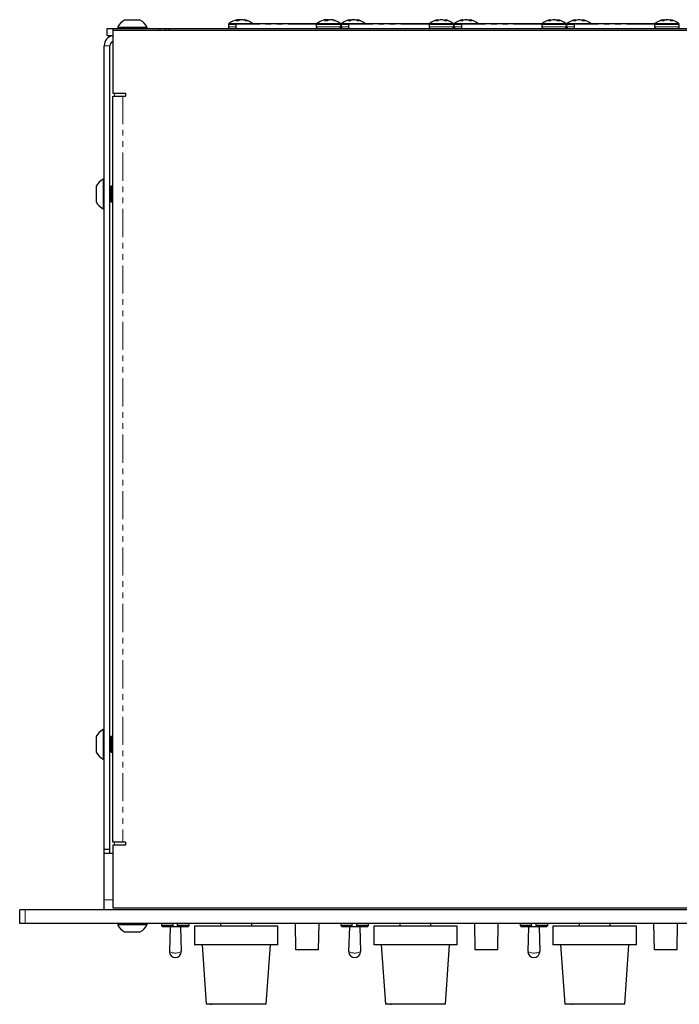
# Paper-space layout '_Top' of a CAD drawing. Header units: millimetres. Extents: x -329 to 153, y -147 to 87.
# Tile 1 of 6: x -329 to -181, y -140 to 82. Entities that reach past the tile are written whole.
import ezdxf

# ---------------------------------------------------------------- set-up
doc = ezdxf.new("R2010")
doc.units = ezdxf.units.MM
doc.linetypes.add('PHANTOM', pattern=[12.7, 6.35, -1.27, 1.27, -1.27, 1.27, -1.27])

psp = doc.layouts.new('_Top')

# ---------------------------------------------------------------- linework, layer by layer
at = {"color": 7, "linetype": 'Continuous', "lineweight": 25}
for p, q in [((-302.34, 82.03), (-305.85, 82.03)), ((-280.44, 81.94), (-280.45, 82.14)), ((-278.95, 82.14), (-278.96, 82.04)), ((-260.61, 82.14), (-260.61, 82.12)), ((-260.59, 81.94), (-260.61, 82.14)), ((-260.61, 82.12), (-260.59, 81.94)), ((-259.2, 82.08), (-259.19, 82.14)), ((-255.05, 81.94), (-255.07, 82.14)), ((-253.53, 82.14), (-253.55, 81.98)), ((-235.26, 81.94), (-235.28, 82.14)), ((-233.73, 82.14), (-233.75, 81.94)), ((-229.66, 81.95), (-229.68, 82.14)), ((-228.13, 82.14), (-228.15, 81.94)), ((-209.86, 81.95), (-209.88, 82.14)), ((-208.33, 82.14), (-208.35, 81.94)), ((-204.26, 81.94), (-204.28, 82.14)), ((-202.73, 82.14), (-202.75, 81.94)), ((-184.46, 81.94), (-184.47, 82.14)), ((-182.93, 82.14), (-182.95, 81.97)), ((-309.81, 78.58), (-309.81, 80.18)), ((-309.81, 80.18), (133.42, 80.18)), ((-308.54, 80.18), (-308.54, 65.57)), ((-307.42, 80.41), (-307.42, 80.18)), ((-300.77, 80.41), (-307.42, 80.41)), ((-300.77, 80.18), (-300.77, 80.41)), ((-296.64, 80.18), (-296.64, 79.67)), ((-295.84, 79.67), (-295.84, 80.18)), ((-282.48, 81.02), (-282.48, 80.54)), ((-280.81, 81.94), (-280.09, 81.94)), ((-280.8, 81.12), (-280.8, 80.18)), ((-280.65, 81.27), (-262.58, 81.27)), ((-278.71, 81.94), (-278.26, 81.94)), ((-262.68, 81.02), (-262.68, 80.54)), ((-260.84, 81.94), (-260.06, 81.94)), ((-258.74, 81.94), (-258.42, 81.94)), ((-257.12, 80.54), (-257.12, 81.02)), ((-257.08, 81.02), (-257.08, 80.54)), ((-255.53, 81.94), (-254.87, 81.94)), ((-255.4, 81.12), (-255.4, 80.18)), ((-255.25, 81.27), (-237.18, 81.27)), ((-253.46, 81.94), (-252.93, 81.94)), ((-237.28, 81.02), (-237.28, 80.54)), ((-235.8, 81.94), (-235.2, 81.94)), ((-233.77, 81.94), (-233.19, 81.94)), ((-231.72, 80.54), (-231.72, 81.02)), ((-231.68, 81.02), (-231.68, 80.54)), ((-230.24, 81.94), (-229.67, 81.94)), ((-230, 81.12), (-230, 80.18)), ((-229.85, 81.27), (-211.78, 81.27)), ((-228.25, 81.94), (-227.63, 81.94)), ((-211.88, 81.02), (-211.88, 80.54)), ((-210.45, 81.94), (-209.88, 81.94)), ((-208.46, 81.94), (-207.83, 81.94)), ((-206.32, 80.54), (-206.32, 81.02)), ((-206.28, 81.02), (-206.28, 80.54)), ((-204.82, 81.94), (-204.23, 81.94)), ((-204.6, 81.12), (-204.6, 80.18)), ((-204.45, 81.27), (-186.38, 81.27)), ((-202.8, 81.94), (-202.2, 81.94)), ((-186.48, 81.02), (-186.48, 80.54)), ((-184.95, 81.94), (-184.31, 81.94)), ((-182.88, 81.94), (-182.34, 81.94)), ((-180.92, 80.54), (-180.92, 81.02)), ((-309.81, 78.58), (-308.54, 78.58)), ((132.15, 79.67), (-308.54, 79.67)), ((-310.44, -118.27), (-310.44, 76.29)), ((-309.15, -105.57), (-309.15, 76.29)), ((-308.54, 65.57), (-305.63, 65.57)), ((-308.54, -103.03), (-308.54, 64.94)), ((-308.54, 64.94), (-305.63, 64.94)), ((-305.63, 65.57), (-305.63, 64.94)), ((-312.3, 44.64), (-312.3, 41.14)), ((-310.44, 46.22), (-310.67, 46.22)), ((-310.67, 46.22), (-310.67, 39.56)), ((-308.85, 44.64), (-309.15, 44.32)), ((-308.66, 44.64), (-308.85, 44.64)), ((-308.57, 44.34), (-308.66, 44.64)), ((-308.54, 44.34), (-308.57, 44.34)), ((-308.57, 44.34), (-308.57, 44.34)), ((-309.15, 41.47), (-309.02, 41.44)), ((-309.02, 41.44), (-308.93, 41.14)), ((-308.93, 41.14), (-308.74, 41.14)), ((-308.74, 41.14), (-308.54, 41.35)), ((-310.67, 39.56), (-310.44, 39.56)), ((-312.3, -79.23), (-312.3, -82.74)), ((-310.44, -77.66), (-310.67, -77.66)), ((-310.67, -77.66), (-310.67, -84.31)), ((-308.87, -79.23), (-309.15, -79.55)), ((-308.67, -79.23), (-308.86, -79.23)), ((-308.57, -79.54), (-308.66, -79.23)), ((-308.54, -79.54), (-308.57, -79.53)), ((-308.57, -79.57), (-308.57, -79.54)), ((-309.15, -82.41), (-309.01, -82.44)), ((-309.02, -82.43), (-308.92, -82.74)), ((-308.92, -82.74), (-308.93, -82.73)), ((-308.92, -82.74), (-308.73, -82.74)), ((-308.72, -82.74), (-308.54, -82.54)), ((-310.67, -84.31), (-310.44, -84.31)), ((-305.63, -103.03), (-308.54, -103.03)), ((-308.54, -103.67), (-308.54, -117.76)), ((-305.63, -103.67), (-308.54, -103.67)), ((-305.63, -103.03), (-305.63, -103.67)), ((-310.44, -104.55), (-309.15, -104.55)), ((-308.54, -105.57), (-310.44, -105.57)), ((-329.49, -121.31), (-329.49, -118.27)), ((153.11, -118.27), (-329.49, -118.27)), ((-308.54, -117.76), (132.15, -117.76)), ((153.11, -121.31), (-329.49, -121.31)), ((-307.42, -121.31), (-307.42, -121.54)), ((-307.42, -121.54), (-300.77, -121.54)), ((-300.77, -121.54), (-300.77, -121.31)), ((-297.56, -121.31), (-297.56, -121.78)), ((-297.56, -121.78), (-297.31, -122.03)), ((-294.95, -121.78), (-297.56, -121.78)), ((-294.95, -121.78), (-294.95, -121.31)), ((-293.93, -121.78), (-293.93, -121.31)), ((-291.32, -121.78), (-293.93, -121.78)), ((-291.57, -122.03), (-291.32, -121.78)), ((-291.32, -121.78), (-291.32, -121.31)), ((-284.22, -121.31), (-284.22, -121.95)), ((-277.22, -121.95), (-277.22, -121.31)), ((-267.28, -127.26), (-267.38, -121.31)), ((-262.17, -127.26), (-262.06, -121.31)), ((-257.18, -121.31), (-257.18, -121.78)), ((-257.18, -121.78), (-256.92, -122.03)), ((-254.56, -121.78), (-257.18, -121.78)), ((-254.56, -121.78), (-254.56, -121.31)), ((-253.55, -121.78), (-253.55, -121.31)), ((-250.93, -121.78), (-253.55, -121.78)), ((-251.18, -122.03), (-250.93, -121.78)), ((-250.93, -121.78), (-250.93, -121.31)), ((-243.84, -121.31), (-243.84, -121.95)), ((-236.84, -121.95), (-236.84, -121.31)), ((-226.89, -127.26), (-227, -121.31)), ((-221.78, -127.26), (-221.68, -121.31)), ((-216.79, -121.31), (-216.79, -121.78)), ((-216.79, -121.78), (-216.54, -122.03)), ((-214.18, -121.78), (-216.79, -121.78)), ((-214.18, -121.78), (-214.18, -121.31)), ((-213.16, -121.78), (-213.16, -121.31)), ((-210.54, -121.78), (-213.16, -121.78)), ((-210.8, -122.03), (-210.54, -121.78)), ((-210.54, -121.78), (-210.54, -121.31)), ((-203.45, -121.31), (-203.45, -121.95)), ((-196.45, -121.95), (-196.45, -121.31)), ((-186.51, -127.26), (-186.61, -121.31)), ((-181.4, -127.26), (-181.29, -121.31)), ((-305.85, -123.16), (-302.34, -123.16)), ((-291.57, -122.03), (-297.31, -122.03)), ((-295.61, -122.03), (-295.77, -127.62)), ((-293.27, -122.03), (-293.11, -127.62)), ((-290.14, -121.95), (-290.14, -126.14)), ((-271.31, -121.95), (-290.14, -121.95)), ((-271.31, -126.14), (-271.31, -121.95)), ((-251.18, -122.03), (-256.92, -122.03)), ((-255.23, -122.03), (-255.39, -127.62)), ((-252.88, -122.03), (-252.72, -127.62)), ((-249.75, -121.95), (-249.75, -126.14)), ((-230.93, -121.95), (-249.75, -121.95)), ((-230.93, -126.14), (-230.93, -121.95)), ((-210.8, -122.03), (-216.54, -122.03)), ((-214.84, -122.03), (-215, -127.62)), ((-212.5, -122.03), (-212.34, -127.62)), ((-209.36, -121.95), (-209.36, -126.14)), ((-190.54, -121.95), (-209.36, -121.95)), ((-190.54, -126.14), (-190.54, -121.95)), ((-271.31, -126.14), (-290.14, -126.14)), ((-288.42, -126.14), (-287.49, -139.5)), ((-273.96, -139.5), (-273.03, -126.14)), ((-230.93, -126.14), (-249.75, -126.14)), ((-248.03, -126.14), (-247.11, -139.5)), ((-233.57, -139.5), (-232.64, -126.14)), ((-190.54, -126.14), (-209.36, -126.14)), ((-207.65, -126.14), (-206.72, -139.5)), ((-193.18, -139.5), (-192.26, -126.14)), ((-262.17, -127.26), (-267.28, -127.26)), ((-221.78, -127.26), (-226.89, -127.26)), ((-181.4, -127.26), (-186.51, -127.26)), ((-273.96, -139.5), (-287.49, -139.5)), ((-286.59, -139.45), (-286.5, -139.45)), ((-286.59, -139.45), (-286.58, -139.5)), ((-286.26, -139.45), (-286.17, -139.45)), ((-286.16, -139.5), (-286.17, -139.45)), ((-233.57, -139.5), (-247.11, -139.5)), ((-246.13, -139.45), (-246.04, -139.45)), ((-246.13, -139.45), (-246.13, -139.5)), ((-245.79, -139.45), (-245.7, -139.45)), ((-245.69, -139.5), (-245.7, -139.45)), ((-193.18, -139.5), (-206.72, -139.5)), ((-205.43, -139.45), (-205.33, -139.45)), ((-205.43, -139.45), (-205.42, -139.5)), ((-205.05, -139.45), (-204.94, -139.45)), ((-204.94, -139.5), (-204.94, -139.45))]:
    psp.add_line(p, q, dxfattribs=at)
at = {"color": 7, "linetype": 'PHANTOM', "lineweight": 18}
for p, q in [((-280.48, 81.94), (-280.5, 82.11)), ((-280.49, 82.12), (-280.47, 81.94)), ((-280.44, 81.94), (-280.45, 82.14)), ((-280.17, 81.94), (-280.16, 82.11)), ((-280.13, 82.12), (-280.14, 81.94)), ((-279.91, 82.04), (-279.92, 82.14)), ((-279.85, 82.14), (-279.85, 82.07)), ((-278.94, 82.14), (-278.95, 82.03)), ((-278.82, 81.99), (-278.81, 82.12)), ((-278.78, 82.11), (-278.79, 81.98)), ((-260.6, 81.94), (-260.62, 82.11)), ((-260.49, 81.94), (-260.48, 82.11)), ((-260.45, 82.12), (-260.45, 81.94)), ((-260.23, 81.94), (-260.23, 82.14)), ((-260.17, 82.14), (-260.16, 81.94)), ((-260.01, 81.99), (-260.01, 82.12)), ((-260, 82.11), (-259.99, 82)), ((-259.17, 82.14), (-259.17, 82.08)), ((-259.02, 82.04), (-259.02, 82.12)), ((-258.99, 82.11), (-258.99, 82.03)), ((-255.14, 81.94), (-255.15, 82.11)), ((-255.14, 82.12), (-255.12, 81.94)), ((-255.06, 81.94), (-255.08, 82.14)), ((-254.66, 82.04), (-254.66, 82.11)), ((-254.63, 82.12), (-254.63, 82.06)), ((-254.35, 82.14), (-254.35, 82.13)), ((-253.52, 82.14), (-253.54, 81.98)), ((-253.43, 81.94), (-253.42, 82.12)), ((-253.4, 82.11), (-253.41, 81.94)), ((-235.37, 81.94), (-235.38, 82.11)), ((-235.36, 82.12), (-235.35, 81.94)), ((-235.26, 81.94), (-235.28, 82.14)), ((-234.55, 82.14), (-234.55, 82.14)), ((-233.72, 82.14), (-233.74, 81.94)), ((-233.65, 81.94), (-233.64, 82.12)), ((-233.62, 82.11), (-233.63, 81.94)), ((-229.78, 81.94), (-229.79, 82.11)), ((-229.77, 82.12), (-229.76, 81.94)), ((-229.67, 81.95), (-229.68, 82.14)), ((-228.84, 82.14), (-228.84, 82.13)), ((-228.63, 82.1), (-228.63, 82.12)), ((-228.6, 82.11), (-228.6, 82.09)), ((-228.12, 82.14), (-228.14, 81.94)), ((-228.06, 81.94), (-228.05, 82.12)), ((-228.03, 82.11), (-228.05, 81.94)), ((-209.98, 81.94), (-210, 82.11)), ((-209.98, 82.12), (-209.96, 81.94)), ((-209.87, 81.95), (-209.88, 82.14)), ((-209.03, 82.14), (-209.03, 82.13)), ((-208.82, 82.09), (-208.82, 82.12)), ((-208.79, 82.11), (-208.79, 82.08)), ((-208.33, 82.14), (-208.34, 81.94)), ((-208.27, 81.94), (-208.25, 82.12)), ((-208.24, 82.11), (-208.25, 81.94)), ((-204.37, 81.94), (-204.39, 82.11)), ((-204.37, 82.12), (-204.35, 81.94)), ((-204.27, 81.94), (-204.28, 82.14)), ((-203.46, 82.14), (-203.46, 82.14)), ((-202.72, 82.14), (-202.74, 81.94)), ((-202.66, 81.94), (-202.64, 82.12)), ((-202.63, 82.11), (-202.64, 81.94)), ((-184.55, 81.94), (-184.56, 82.11)), ((-184.54, 82.12), (-184.53, 81.94)), ((-184.46, 81.94), (-184.48, 82.14)), ((-184.04, 82.06), (-184.04, 82.11)), ((-184.01, 82.12), (-184.01, 82.07)), ((-183.8, 82.12), (-183.8, 82.14)), ((-183.73, 82.14), (-183.73, 82.13)), ((-182.92, 82.14), (-182.94, 81.97)), ((-182.84, 81.94), (-182.82, 82.12)), ((-182.8, 82.11), (-182.81, 81.94)), ((-297.91, 79.67), (-297.91, 80.18)), ((-282.48, 81.02), (-280.8, 81.02)), ((-282.48, 80.54), (-280.8, 80.54)), ((-282.34, 81.31), (-277.06, 81.31)), ((-262.67, 81.12), (-280.8, 81.12)), ((-262.68, 81.02), (-257.12, 81.02)), ((-262.68, 80.54), (-257.12, 80.54)), ((-262.54, 81.31), (-257.26, 81.31)), ((-257.08, 81.02), (-255.4, 81.02)), ((-257.08, 80.54), (-255.4, 80.54)), ((-256.94, 81.31), (-251.66, 81.31)), ((-237.27, 81.12), (-255.4, 81.12)), ((-237.28, 81.02), (-231.72, 81.02)), ((-237.28, 80.54), (-231.72, 80.54)), ((-237.14, 81.31), (-231.86, 81.31)), ((-231.68, 81.02), (-230, 81.02)), ((-231.68, 80.54), (-230, 80.54)), ((-231.54, 81.31), (-226.26, 81.31)), ((-211.87, 81.12), (-230, 81.12)), ((-211.88, 81.02), (-206.32, 81.02)), ((-211.88, 80.54), (-206.32, 80.54)), ((-211.74, 81.31), (-206.46, 81.31)), ((-206.28, 81.02), (-204.6, 81.02)), ((-206.28, 80.54), (-204.6, 80.54)), ((-206.14, 81.31), (-200.86, 81.31)), ((-186.47, 81.12), (-204.6, 81.12)), ((-186.48, 81.02), (-180.92, 81.02)), ((-186.48, 80.54), (-180.92, 80.54)), ((-186.34, 81.31), (-181.06, 81.31)), ((-309.15, 76.29), (-310.44, 76.29)), ((-308.15, 64.94), (-308.15, 65.57)), ((-306.27, 64.94), (-306.27, -103.03)), ((-308.15, -103.67), (-308.15, -103.03)), ((-308.54, -115.98), (-310.44, -115.98)), ((-328.22, -121.31), (-328.22, -118.27))]:
    psp.add_line(p, q, dxfattribs=at)
at = {"color": 7, "linetype": 'Continuous', "lineweight": 25, "flags": 128}
for points in [[(-260.48, 82.11), (-260.56, 82.09), (-260.61, 82.08)], [(-277.02, 81.27), (-277.03, 81.28), (-277.06, 81.31)], [(-251.62, 81.27), (-251.63, 81.28), (-251.66, 81.31)], [(-226.22, 81.27), (-226.23, 81.28), (-226.26, 81.31)], [(-200.82, 81.27), (-200.83, 81.28), (-200.86, 81.31)]]:
    psp.add_lwpolyline(points, dxfattribs=at)
at = {"color": 7, "linetype": 'Continuous', "lineweight": 25}
for centre, radius, start, end in [((-304.09, 78.75), 3.72, 118.1412, 153.5656), ((-304.09, 78.75), 3.72, 26.4344, 61.8588), ((-279.7, 77.89), 4.31, 101.657, 127.7097), ((-280.01, 80.81), 1.39, 110.7005, 125.3373), ((-280.28, 80.68), 1.47, 97.5287, 102.4978), ((-280.38, 82), 0.161, 117.1795, 131.2825), ((-279.44, 78.84), 3.35, 102.4938, 107.4662), ((-279.59, 77.92), 4.23, 94.4352, 97.3611), ((-279.19, 80.54), 1.67, 109.7562, 122.735), ((-279.28, 79.24), 2.91, 95.3814, 98.8926), ((-279.82, 77.92), 4.23, 82.6389, 85.5648), ((-279.98, 78.8), 3.39, 67.9784, 77.4756), ((-279.13, 80.68), 1.47, 77.5022, 82.4713), ((-279.7, 77.89), 4.31, 52.2903, 78.36), ((-279.48, 79.06), 3.13, 67.246, 77.2557), ((-259.9, 77.89), 4.31, 105.1304, 127.7097), ((-260.08, 78.53), 3.65, 101.7212, 105.1305), ((-260.18, 81.29), 0.932, 118.0038, 135.2346), ((-260.41, 80.02), 2.13, 96.2312, 100.3605), ((-259.9, 77.83), 4.32, 94.3831, 97.2809), ((-260.41, 79.9), 2.25, 79.8633, 83.8476), ((-259.3, 81.06), 1.17, 116.1552, 130.9722), ((-260.43, 81.21), 1, 58.3618, 64.3786), ((-259.39, 79.9), 2.25, 96.1524, 100.1367), ((-259.9, 77.83), 4.32, 82.7191, 85.6169), ((-260.1, 78.33), 3.86, 69.464, 78.4122), ((-259.4, 80.02), 2.13, 79.6395, 83.7688), ((-259.73, 78.53), 3.66, 69.0012, 78.2763), ((-259.9, 77.89), 4.31, 52.2903, 74.8696), ((-254.3, 77.89), 4.31, 100.7614, 127.7097), ((-254.6, 80.35), 1.84, 107.2979, 120.188), ((-254.97, 81.77), 0.379, 105.5667, 115.2135), ((-253.97, 79.27), 2.92, 103.6392, 111.8645), ((-253.86, 80.07), 2.13, 106.6958, 118.3836), ((-254.1, 78.14), 4.01, 94.562, 97.5651), ((-253.96, 78.75), 3.4, 94.9716, 98.2287), ((-254.51, 78.14), 4.01, 82.4349, 85.438), ((-254.64, 79.26), 2.94, 66.2088, 76.3455), ((-254.3, 77.89), 4.31, 52.2903, 79.4878), ((-253.68, 81.16), 0.99, 74.7129, 80.7605), ((-254.04, 79.53), 2.65, 65.1817, 76.0287), ((-234.5, 77.89), 4.31, 100.3292, 127.7097), ((-234.79, 79.99), 2.2, 105.5668, 117.4347), ((-235.16, 81.54), 0.615, 101.8875, 109.525), ((-234.12, 79.61), 2.58, 104.777, 115.5165), ((-234.11, 79.7), 2.49, 105.1185, 116.0346), ((-234.24, 78.38), 3.77, 94.7089, 97.803), ((-234.22, 78.45), 3.7, 94.7553, 97.8781), ((-234.77, 78.38), 3.77, 82.197, 85.2911), ((-234.89, 79.61), 2.58, 64.4835, 75.223), ((-234.5, 77.89), 4.31, 52.2903, 79.6261), ((-233.86, 81.47), 0.686, 71.5409, 78.7849), ((-234.22, 79.9), 2.29, 63.1704, 74.8064), ((-228.9, 77.89), 4.31, 100.3964, 127.7097), ((-229.18, 79.78), 2.41, 104.7596, 116.1205), ((-229.54, 81.37), 0.779, 100.4764, 107.2799), ((-228.53, 79.49), 2.7, 104.3789, 114.9087), ((-228.66, 78.3), 3.85, 94.6557, 97.7167), ((-229.2, 78.54), 3.61, 82.0187, 85.181), ((-229.31, 79.82), 2.38, 63.2643, 74.4157), ((-229.27, 79.49), 2.7, 65.0913, 75.6211), ((-228.9, 77.89), 4.31, 52.2903, 79.5514), ((-228.24, 81.62), 0.532, 68.934, 77.1316), ((-228.61, 80.11), 2.08, 61.7453, 73.9235), ((-209.1, 77.89), 4.31, 100.4749, 127.7097), ((-209.38, 79.74), 2.45, 104.6284, 115.9051), ((-209.74, 81.34), 0.811, 100.2616, 106.9354), ((-208.74, 79.46), 2.74, 104.2585, 114.7239), ((-208.86, 78.27), 3.88, 94.6397, 97.6909), ((-209.41, 78.58), 3.58, 81.9835, 85.1593), ((-209.52, 79.86), 2.34, 63.0275, 74.2575), ((-209.47, 79.46), 2.74, 65.2761, 75.7415), ((-208.44, 81.64), 0.506, 68.3857, 76.78), ((-209.1, 77.89), 4.31, 52.2903, 79.5251), ((-208.81, 80.15), 2.04, 61.4681, 73.7501), ((-203.5, 77.89), 4.31, 100.3166, 127.7097), ((-203.79, 79.9), 2.29, 105.2035, 116.8456), ((-204.15, 81.47), 0.684, 101.2324, 108.4867), ((-203.12, 79.61), 2.58, 104.786, 115.5302), ((-203.24, 78.38), 3.77, 94.7102, 97.805), ((-203.78, 78.45), 3.7, 82.1241, 85.246), ((-203.77, 78.38), 3.77, 82.195, 85.2898), ((-203.9, 79.7), 2.49, 63.98, 74.8911), ((-203.89, 79.61), 2.58, 64.4698, 75.214), ((-203.5, 77.89), 4.31, 52.2903, 79.6332), ((-202.85, 81.53), 0.617, 70.5058, 78.132), ((-203.22, 79.99), 2.2, 62.5824, 74.4438), ((-183.7, 77.89), 4.31, 100.6314, 127.7097), ((-184, 80.26), 1.93, 106.8214, 119.439), ((-184.37, 81.72), 0.432, 104.4493, 113.513), ((-183.35, 79.34), 2.85, 103.9057, 114.1804), ((-183.27, 79.98), 2.22, 106.2629, 117.7461), ((-183.48, 78.2), 3.95, 94.5938, 97.6166), ((-183.37, 78.67), 3.48, 94.9122, 98.1324), ((-183.92, 78.2), 3.95, 82.3834, 85.4062), ((-184.05, 79.34), 2.85, 65.8196, 76.0943), ((-183.7, 77.89), 4.31, 52.2903, 79.542), ((-183.07, 81.24), 0.91, 74.0426, 80.346), ((-183.43, 79.62), 2.56, 64.7283, 75.7555), ((-282.12, 81.02), 0.366, 127.7097, 180), ((-282.12, 80.54), 0.366, 180, 270), ((-280.65, 81.12), 0.15, 90, 180), ((-262.32, 81.02), 0.366, 127.7097, 180), ((-262.32, 80.54), 0.366, 180, 270), ((-257.49, 80.54), 0.366, 270, 360), ((-257.49, 81.02), 0.366, 0, 52.2903), ((-256.72, 81.02), 0.366, 127.7097, 180), ((-256.72, 80.54), 0.366, 180, 270), ((-255.25, 81.12), 0.15, 90, 180), ((-236.92, 81.02), 0.366, 127.7097, 180), ((-236.92, 80.54), 0.366, 180, 270), ((-232.09, 80.54), 0.366, 270, 0), ((-232.09, 81.02), 0.366, 360, 52.2903), ((-231.32, 81.02), 0.366, 127.7097, 180), ((-231.32, 80.54), 0.366, 180, 270), ((-229.85, 81.12), 0.15, 90, 180), ((-211.52, 81.02), 0.366, 127.7097, 180), ((-211.52, 80.54), 0.366, 180, 270), ((-206.69, 80.54), 0.366, 270, 0), ((-206.69, 81.02), 0.366, 360, 52.2903), ((-205.92, 81.02), 0.366, 127.7097, 180), ((-205.92, 80.54), 0.366, 180, 270), ((-204.45, 81.12), 0.15, 90, 180), ((-186.12, 81.02), 0.366, 127.7097, 180), ((-186.12, 80.54), 0.366, 180, 270), ((-181.29, 80.54), 0.366, 270, 0), ((-181.29, 81.02), 0.366, 0, 52.2903), ((-308.15, 76.29), 2.29, 99.6854, 180), ((-308.15, 76.29), 1, 112.6636, 180), ((-309.02, 42.89), 3.72, 116.4344, 151.8588), ((-361.92, 54.83), 54.37, 346.0351, 348.8769), ((-354.45, 53.17), 46.92, 345.5132, 348.1012), ((-309.02, 42.89), 3.72, 208.1412, 243.5656), ((-309.02, -80.99), 3.72, 116.4344, 151.8588), ((-325.11, -77.41), 16.68, 343.0464, 352.5892), ((-319.09, -78.86), 10.7, 340.4108, 350.6479), ((-309.02, -80.99), 3.72, 208.1412, 243.5656), ((-304.09, -119.89), 3.72, 206.4344, 241.8588), ((-304.09, -119.89), 3.72, 298.1412, 333.5656), ((-294.44, -127.66), 1.33, 181.146, 359.9621), ((-254.05, -127.66), 1.33, 181.146, 359.9621), ((-213.67, -127.66), 1.33, 181.146, 359.9621)]:
    psp.add_arc(centre, radius, start, end, dxfattribs=at)
at = {"color": 7, "linetype": 'PHANTOM', "lineweight": 18}
for centre in [(-294.44, -125.26), (-254.05, -125.26), (-213.67, -125.26)]:
    psp.add_arc(centre, 2.71, 240.5617, 299.4383, dxfattribs=at)
at = {"color": 7, "linetype": 'Continuous', "lineweight": 25}
for points in [[(-280.5, 82.11), (-280.49, 82.11), (-280.49, 82.11), (-280.49, 82.12)], [(-280.16, 82.11), (-280.15, 82.11), (-280.14, 82.11), (-280.13, 82.12)], [(-279.73, 82.12), (-279.74, 82.11), (-279.75, 82.11), (-279.76, 82.11)], [(-279.24, 82.11), (-279.25, 82.11), (-279.26, 82.11), (-279.27, 82.12)], [(-278.81, 82.12), (-278.8, 82.11), (-278.79, 82.11), (-278.78, 82.11)], [(-260.79, 82.12), (-260.8, 82.11), (-260.81, 82.11), (-260.82, 82.11)], [(-260.62, 82.11), (-260.61, 82.11), (-260.61, 82.11), (-260.61, 82.12)], [(-260.48, 82.11), (-260.47, 82.11), (-260.46, 82.11), (-260.45, 82.12)], [(-260.01, 82.12), (-260.01, 82.11), (-260, 82.11), (-260, 82.11)], [(-259.79, 82.12), (-259.8, 82.11), (-259.81, 82.11), (-259.81, 82.11)], [(-259.32, 82.11), (-259.33, 82.11), (-259.34, 82.11), (-259.36, 82.12)], [(-259.02, 82.12), (-259.01, 82.11), (-259, 82.11), (-258.99, 82.11)], [(-255.15, 82.11), (-255.14, 82.11), (-255.14, 82.11), (-255.14, 82.12)], [(-254.66, 82.11), (-254.65, 82.11), (-254.64, 82.11), (-254.63, 82.12)], [(-254.45, 82.12), (-254.46, 82.11), (-254.47, 82.11), (-254.47, 82.11)], [(-253.95, 82.11), (-253.96, 82.11), (-253.97, 82.11), (-253.98, 82.12)], [(-253.42, 82.12), (-253.42, 82.11), (-253.41, 82.11), (-253.4, 82.11)], [(-235.38, 82.11), (-235.37, 82.11), (-235.37, 82.11), (-235.36, 82.12)], [(-234.73, 82.12), (-234.74, 82.11), (-234.75, 82.11), (-234.76, 82.11)], [(-234.23, 82.11), (-234.24, 82.11), (-234.25, 82.11), (-234.26, 82.12)], [(-233.64, 82.12), (-233.63, 82.11), (-233.63, 82.11), (-233.62, 82.11)], [(-229.79, 82.11), (-229.79, 82.11), (-229.78, 82.11), (-229.77, 82.12)], [(-229.17, 82.12), (-229.19, 82.11), (-229.2, 82.11), (-229.2, 82.11)], [(-228.68, 82.11), (-228.68, 82.11), (-228.69, 82.11), (-228.7, 82.12)], [(-228.63, 82.12), (-228.62, 82.11), (-228.61, 82.11), (-228.6, 82.11)], [(-228.05, 82.12), (-228.05, 82.11), (-228.04, 82.11), (-228.03, 82.11)], [(-210, 82.11), (-209.99, 82.11), (-209.98, 82.11), (-209.98, 82.12)], [(-209.38, 82.12), (-209.39, 82.11), (-209.4, 82.11), (-209.41, 82.11)], [(-208.88, 82.11), (-208.89, 82.11), (-208.9, 82.11), (-208.91, 82.12)], [(-208.82, 82.12), (-208.81, 82.11), (-208.8, 82.11), (-208.79, 82.11)], [(-208.25, 82.12), (-208.25, 82.11), (-208.24, 82.11), (-208.24, 82.11)], [(-204.39, 82.11), (-204.38, 82.11), (-204.37, 82.11), (-204.37, 82.12)], [(-203.75, 82.12), (-203.76, 82.11), (-203.77, 82.11), (-203.78, 82.11)], [(-203.25, 82.11), (-203.26, 82.11), (-203.27, 82.11), (-203.28, 82.12)], [(-202.64, 82.12), (-202.64, 82.11), (-202.63, 82.11), (-202.63, 82.11)], [(-184.56, 82.11), (-184.55, 82.11), (-184.55, 82.11), (-184.54, 82.12)], [(-184.04, 82.11), (-184.03, 82.11), (-184.02, 82.11), (-184.01, 82.12)], [(-183.87, 82.12), (-183.88, 82.11), (-183.89, 82.11), (-183.89, 82.11)], [(-183.37, 82.11), (-183.38, 82.11), (-183.39, 82.11), (-183.4, 82.12)], [(-182.82, 82.12), (-182.82, 82.11), (-182.81, 82.11), (-182.8, 82.11)]]:
    psp.add_open_spline(points, degree=3, dxfattribs=at)
for points, knots in [([(-280.45, 82.14), (-280.45, 82.14), (-280.45, 82.14), (-280.45, 82.14), (-280.46, 82.14), (-280.46, 82.14), (-280.46, 82.14), (-280.47, 82.14), (-280.47, 82.14), (-280.47, 82.14)], [0, 0, 0, 0, 0.00002970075, 0.00002970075, 0.00002970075, 0.00005940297, 0.00005940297, 0.00005940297, 0.00006914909, 0.00006914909, 0.00006914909, 0.00006914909]), ([(-279.92, 82.14), (-279.91, 82.14), (-279.9, 82.14), (-279.89, 82.14), (-279.88, 82.14), (-279.87, 82.14), (-279.86, 82.14), (-279.86, 82.14), (-279.85, 82.14), (-279.85, 82.14)], [0, 0, 0, 0, 0.00002970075, 0.00002970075, 0.00002970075, 0.00005940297, 0.00005940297, 0.00005940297, 0.00006914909, 0.00006914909, 0.00006914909, 0.00006914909]), ([(-279.49, 82.14), (-279.5, 82.14), (-279.51, 82.14), (-279.52, 82.14), (-279.53, 82.14), (-279.54, 82.14), (-279.55, 82.14), (-279.55, 82.14), (-279.55, 82.14), (-279.56, 82.14)], [0, 0, 0, 0, 0.00002970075, 0.00002970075, 0.00002970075, 0.00005940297, 0.00005940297, 0.00005940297, 0.00006914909, 0.00006914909, 0.00006914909, 0.00006914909]), ([(-278.95, 82.14), (-278.95, 82.14), (-278.95, 82.14), (-278.94, 82.14), (-278.94, 82.14), (-278.94, 82.14)], [0, 0, 0, 0, 0.283105, 0.821179, 1, 1, 1, 1]), ([(-260.61, 82.14), (-260.61, 82.14), (-260.61, 82.14), (-260.62, 82.14), (-260.62, 82.14), (-260.62, 82.14), (-260.63, 82.14), (-260.63, 82.14), (-260.63, 82.14), (-260.64, 82.14)], [0, 0, 0, 0, 0.00002970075, 0.00002970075, 0.00002970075, 0.00005940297, 0.00005940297, 0.00005940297, 0.00006914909, 0.00006914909, 0.00006914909, 0.00006914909]), ([(-260.23, 82.14), (-260.22, 82.14), (-260.21, 82.14), (-260.2, 82.14), (-260.19, 82.14), (-260.18, 82.14), (-260.18, 82.14), (-260.17, 82.14), (-260.17, 82.14), (-260.17, 82.14)], [0, 0, 0, 0, 0.00002970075, 0.00002970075, 0.00002970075, 0.00005940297, 0.00005940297, 0.00005940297, 0.00006914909, 0.00006914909, 0.00006914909, 0.00006914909]), ([(-259.57, 82.14), (-259.58, 82.14), (-259.59, 82.14), (-259.6, 82.14), (-259.61, 82.14), (-259.62, 82.14), (-259.63, 82.14), (-259.63, 82.14), (-259.63, 82.14), (-259.64, 82.14)], [0, 0, 0, 0, 0.00002970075, 0.00002970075, 0.00002970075, 0.00005940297, 0.00005940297, 0.00005940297, 0.00006914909, 0.00006914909, 0.00006914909, 0.00006914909]), ([(-259.19, 82.14), (-259.19, 82.14), (-259.19, 82.14), (-259.19, 82.14), (-259.19, 82.14), (-259.18, 82.14), (-259.18, 82.14), (-259.17, 82.14), (-259.17, 82.14), (-259.17, 82.14)], [0, 0, 0, 0, 0.00002970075, 0.00002970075, 0.00002970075, 0.00005940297, 0.00005940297, 0.00005940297, 0.00006914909, 0.00006914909, 0.00006914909, 0.00006914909]), ([(-255.08, 82.14), (-255.07, 82.14), (-255.07, 82.14), (-255.07, 82.14), (-255.07, 82.14), (-255.07, 82.14), (-255.08, 82.14), (-255.08, 82.14), (-255.08, 82.14), (-255.08, 82.14)], [0, 0, 0, 0, 0.00002970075, 0.00002970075, 0.00002970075, 0.00005940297, 0.00005940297, 0.00005940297, 0.00006914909, 0.00006914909, 0.00006914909, 0.00006914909]), ([(-254.42, 82.14), (-254.41, 82.14), (-254.4, 82.14), (-254.39, 82.14), (-254.38, 82.14), (-254.37, 82.14), (-254.36, 82.14), (-254.36, 82.14), (-254.35, 82.14), (-254.35, 82.14)], [0, 0, 0, 0, 0.00002970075, 0.00002970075, 0.00002970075, 0.00005940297, 0.00005940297, 0.00005940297, 0.00006914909, 0.00006914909, 0.00006914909, 0.00006914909]), ([(-254.19, 82.14), (-254.2, 82.14), (-254.21, 82.14), (-254.22, 82.14), (-254.23, 82.14), (-254.24, 82.14), (-254.25, 82.14), (-254.25, 82.14), (-254.25, 82.14), (-254.25, 82.14)], [0, 0, 0, 0, 0.00002970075, 0.00002970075, 0.00002970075, 0.00005940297, 0.00005940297, 0.00005940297, 0.00006914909, 0.00006914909, 0.00006914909, 0.00006914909]), ([(-253.53, 82.14), (-253.53, 82.14), (-253.53, 82.14), (-253.53, 82.14), (-253.52, 82.14), (-253.52, 82.14)], [0, 0, 0, 0, 0.098953, 0.775244, 1, 1, 1, 1]), ([(-235.28, 82.14), (-235.28, 82.14), (-235.28, 82.14), (-235.28, 82.14), (-235.28, 82.14), (-235.28, 82.14), (-235.28, 82.14), (-235.28, 82.14), (-235.28, 82.14), (-235.28, 82.14)], [0, 0, 0, 0, 0.00002970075, 0.00002970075, 0.00002970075, 0.00005940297, 0.00005940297, 0.00005940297, 0.00006914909, 0.00006914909, 0.00006914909, 0.00006914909]), ([(-234.46, 82.14), (-234.47, 82.14), (-234.48, 82.14), (-234.49, 82.14), (-234.5, 82.14), (-234.51, 82.14), (-234.52, 82.14), (-234.52, 82.14), (-234.52, 82.14), (-234.53, 82.14)], [0, 0, 0, 0, 0.00002970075, 0.00002970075, 0.00002970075, 0.00005940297, 0.00005940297, 0.00005940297, 0.00006914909, 0.00006914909, 0.00006914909, 0.00006914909]), ([(-233.73, 82.14), (-233.73, 82.14), (-233.73, 82.14), (-233.72, 82.14), (-233.72, 82.14)], [0, 0, 0, 0, 0.723827, 1, 1, 1, 1]), ([(-229.68, 82.14), (-229.68, 82.14), (-229.68, 82.14), (-229.68, 82.14), (-229.68, 82.14)], [0, 0, 0, 0, 0.774891, 1, 1, 1, 1]), ([(-228.9, 82.14), (-228.91, 82.14), (-228.92, 82.14), (-228.93, 82.14), (-228.94, 82.14), (-228.95, 82.14), (-228.96, 82.14), (-228.96, 82.14), (-228.97, 82.14), (-228.97, 82.14)], [0, 0, 0, 0, 0.00002970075, 0.00002970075, 0.00002970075, 0.00005940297, 0.00005940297, 0.00005940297, 0.00006914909, 0.00006914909, 0.00006914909, 0.00006914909]), ([(-228.9, 82.14), (-228.89, 82.14), (-228.88, 82.14), (-228.87, 82.14), (-228.86, 82.14), (-228.85, 82.14), (-228.85, 82.14), (-228.84, 82.14), (-228.84, 82.14), (-228.84, 82.14)], [0, 0, 0, 0, 0.00002970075, 0.00002970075, 0.00002970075, 0.00005940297, 0.00005940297, 0.00005940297, 0.00006914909, 0.00006914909, 0.00006914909, 0.00006914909]), ([(-228.12, 82.14), (-228.13, 82.14), (-228.13, 82.14), (-228.13, 82.14), (-228.13, 82.14), (-228.13, 82.14), (-228.13, 82.14), (-228.13, 82.14), (-228.13, 82.14), (-228.12, 82.14)], [0, 0, 0, 0, 0.00002970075, 0.00002970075, 0.00002970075, 0.00005940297, 0.00005940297, 0.00005940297, 0.00006914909, 0.00006914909, 0.00006914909, 0.00006914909]), ([(-209.88, 82.14), (-209.88, 82.14), (-209.87, 82.14), (-209.88, 82.14), (-209.88, 82.14)], [0, 0, 0, 0, 0.7579007, 1, 1, 1, 1]), ([(-209.11, 82.14), (-209.12, 82.14), (-209.13, 82.14), (-209.14, 82.14), (-209.15, 82.14), (-209.16, 82.14), (-209.17, 82.14), (-209.17, 82.14), (-209.17, 82.14), (-209.18, 82.14)], [0, 0, 0, 0, 0.00002970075, 0.00002970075, 0.00002970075, 0.00005940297, 0.00005940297, 0.00005940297, 0.00006914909, 0.00006914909, 0.00006914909, 0.00006914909]), ([(-209.1, 82.14), (-209.09, 82.14), (-209.08, 82.14), (-209.07, 82.14), (-209.06, 82.14), (-209.05, 82.14), (-209.04, 82.14), (-209.03, 82.14), (-209.03, 82.14), (-209.03, 82.14)], [0, 0, 0, 0, 0.00002970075, 0.00002970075, 0.00002970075, 0.00005940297, 0.00005940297, 0.00005940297, 0.00006914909, 0.00006914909, 0.00006914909, 0.00006914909]), ([(-208.32, 82.14), (-208.33, 82.14), (-208.33, 82.14), (-208.33, 82.14), (-208.33, 82.14), (-208.33, 82.14), (-208.33, 82.14), (-208.33, 82.14), (-208.33, 82.14), (-208.33, 82.14)], [0, 0, 0, 0, 0.00002970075, 0.00002970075, 0.00002970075, 0.00005940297, 0.00005940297, 0.00005940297, 0.00006914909, 0.00006914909, 0.00006914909, 0.00006914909]), ([(-204.28, 82.14), (-204.28, 82.14), (-204.28, 82.14), (-204.28, 82.14), (-204.28, 82.14)], [0, 0, 0, 0, 0.834444, 1, 1, 1, 1]), ([(-203.48, 82.14), (-203.49, 82.14), (-203.5, 82.14), (-203.51, 82.14), (-203.52, 82.14), (-203.53, 82.14), (-203.54, 82.14), (-203.54, 82.14), (-203.54, 82.14), (-203.55, 82.14)], [0, 0, 0, 0, 0.00002970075, 0.00002970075, 0.00002970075, 0.00005940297, 0.00005940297, 0.00005940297, 0.00006914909, 0.00006914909, 0.00006914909, 0.00006914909]), ([(-202.72, 82.14), (-202.73, 82.14), (-202.73, 82.14), (-202.73, 82.14), (-202.73, 82.14), (-202.73, 82.14), (-202.73, 82.14), (-202.72, 82.14), (-202.72, 82.14), (-202.72, 82.14)], [0, 0, 0, 0, 0.00002970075, 0.00002970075, 0.00002970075, 0.00005940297, 0.00005940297, 0.00005940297, 0.00006914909, 0.00006914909, 0.00006914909, 0.00006914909]), ([(-184.48, 82.14), (-184.47, 82.14), (-184.47, 82.14), (-184.47, 82.14), (-184.47, 82.14), (-184.48, 82.14), (-184.48, 82.14), (-184.48, 82.14), (-184.48, 82.14), (-184.48, 82.14)], [0, 0, 0, 0, 0.00002970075, 0.00002970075, 0.00002970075, 0.00005940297, 0.00005940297, 0.00005940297, 0.00006914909, 0.00006914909, 0.00006914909, 0.00006914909]), ([(-183.8, 82.14), (-183.79, 82.14), (-183.78, 82.14), (-183.77, 82.14), (-183.76, 82.14), (-183.75, 82.14), (-183.74, 82.14), (-183.74, 82.14), (-183.74, 82.14), (-183.73, 82.14)], [0, 0, 0, 0, 0.00002970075, 0.00002970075, 0.00002970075, 0.00005940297, 0.00005940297, 0.00005940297, 0.00006914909, 0.00006914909, 0.00006914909, 0.00006914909]), ([(-183.6, 82.14), (-183.61, 82.14), (-183.62, 82.14), (-183.63, 82.14), (-183.64, 82.14), (-183.65, 82.14), (-183.66, 82.14), (-183.67, 82.14), (-183.67, 82.14), (-183.67, 82.14)], [0, 0, 0, 0, 0.00002970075, 0.00002970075, 0.00002970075, 0.00005940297, 0.00005940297, 0.00005940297, 0.00006914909, 0.00006914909, 0.00006914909, 0.00006914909]), ([(-182.93, 82.14), (-182.93, 82.14), (-182.93, 82.14), (-182.93, 82.14), (-182.92, 82.14), (-182.92, 82.14)], [0, 0, 0, 0, 0.05528, 0.764351, 1, 1, 1, 1]), ([(-308.85, 44.64), (-308.85, 44.64), (-308.85, 44.65), (-308.85, 44.64), (-308.85, 44.62), (-308.87, 44.56), (-308.89, 44.44), (-308.93, 44.29), (-308.98, 44.12), (-309.02, 43.96), (-309.04, 43.87), (-309.06, 43.82)], [0, 0, 0, 0, 0.024885, 0.104983, 0.185697, 0.338679, 0.496031, 0.6504, 0.808994, 0.904046, 1, 1, 1, 1]), ([(-308.73, 44.25), (-308.72, 44.31), (-308.7, 44.39), (-308.69, 44.48), (-308.67, 44.56), (-308.66, 44.61), (-308.66, 44.63), (-308.66, 44.65), (-308.66, 44.64), (-308.66, 44.64)], [0, 0, 0, 0, 0.240297, 0.363588, 0.487795, 0.727737, 0.850922, 0.975038, 1, 1, 1, 1]), ([(-309.15, 42.44), (-309.14, 42.47), (-309.12, 42.55), (-309.09, 42.68), (-309.05, 42.83), (-309.02, 42.98), (-308.98, 43.13), (-308.95, 43.29), (-308.91, 43.43), (-308.88, 43.58), (-308.85, 43.71), (-308.82, 43.85), (-308.79, 43.98), (-308.76, 44.12), (-308.74, 44.21), (-308.73, 44.25)], [0, 0, 0, 0, 0.04521, 0.121591, 0.198521, 0.27365, 0.349305, 0.426632, 0.504542, 0.578996, 0.653984, 0.730673, 0.80796, 0.903382, 1, 1, 1, 1]), ([(-309.06, 43.82), (-309.07, 43.78), (-309.09, 43.69), (-309.12, 43.57), (-309.14, 43.48), (-309.15, 43.44)], [0, 0, 0, 0, 0.356774, 0.716045, 1, 1, 1, 1]), ([(-308.54, 42.73), (-308.55, 42.69), (-308.57, 42.6), (-308.61, 42.46), (-308.64, 42.31), (-308.68, 42.17), (-308.71, 42.03), (-308.74, 41.9), (-308.77, 41.78), (-308.8, 41.67), (-308.82, 41.56), (-308.84, 41.47), (-308.86, 41.38), (-308.89, 41.29), (-308.9, 41.22), (-308.92, 41.17), (-308.93, 41.14), (-308.93, 41.14), (-308.93, 41.14)], [0, 0, 0, 0, 0.049717, 0.108727, 0.16904, 0.229807, 0.287897, 0.346402, 0.406235, 0.466534, 0.523354, 0.580583, 0.63912, 0.698116, 0.809234, 0.866302, 0.92381, 1, 1, 1, 1]), ([(-308.74, 41.14), (-308.74, 41.14), (-308.74, 41.14), (-308.73, 41.15), (-308.72, 41.18), (-308.69, 41.25), (-308.66, 41.37), (-308.61, 41.54), (-308.57, 41.68), (-308.54, 41.77), (-308.54, 41.78)], [0, 0, 0, 0, 0.051199, 0.14401, 0.23751, 0.417318, 0.602138, 0.785805, 0.974453, 1, 1, 1, 1]), ([(-308.88, -79.24), (-308.87, -79.24), (-308.87, -79.23), (-308.86, -79.23), (-308.85, -79.24), (-308.85, -79.28), (-308.85, -79.34), (-308.87, -79.43), (-308.89, -79.58), (-308.93, -79.78), (-308.98, -79.97), (-309.02, -80.15), (-309.04, -80.25), (-309.06, -80.3)], [0, 0, 0, 0, 0.004255, 0.072936, 0.200759, 0.266411, 0.332567, 0.457956, 0.586928, 0.713455, 0.843444, 0.921353, 1, 1, 1, 1]), ([(-308.73, -79.82), (-308.72, -79.75), (-308.7, -79.65), (-308.69, -79.53), (-308.67, -79.43), (-308.66, -79.35), (-308.66, -79.29), (-308.66, -79.25), (-308.66, -79.23), (-308.67, -79.23), (-308.67, -79.23)], [0, 0, 0, 0, 0.1950145, 0.2950719, 0.3958732, 0.5905994, 0.690571, 0.7912984, 0.9837661, 1, 1, 1, 1]), ([(-309.15, -81.7), (-309.14, -81.67), (-309.12, -81.59), (-309.09, -81.47), (-309.05, -81.32), (-309.02, -81.17), (-308.98, -81.02), (-308.95, -80.87), (-308.91, -80.71), (-308.88, -80.57), (-308.85, -80.42), (-308.82, -80.28), (-308.79, -80.13), (-308.76, -79.97), (-308.74, -79.87), (-308.73, -79.82)], [0, 0, 0, 0, 0.04521, 0.121591, 0.198521, 0.27365, 0.349305, 0.426632, 0.504542, 0.578996, 0.653984, 0.730673, 0.80796, 0.903382, 1, 1, 1, 1]), ([(-309.06, -80.3), (-309.07, -80.35), (-309.09, -80.44), (-309.12, -80.57), (-309.14, -80.66), (-309.15, -80.7)], [0, 0, 0, 0, 0.356774, 0.716045, 1, 1, 1, 1]), ([(-308.54, -81.42), (-308.55, -81.46), (-308.57, -81.55), (-308.61, -81.68), (-308.64, -81.82), (-308.68, -81.95), (-308.71, -82.08), (-308.74, -82.19), (-308.77, -82.3), (-308.8, -82.39), (-308.82, -82.48), (-308.84, -82.55), (-308.86, -82.61), (-308.89, -82.68), (-308.9, -82.72), (-308.92, -82.74), (-308.92, -82.74), (-308.92, -82.74)], [0, 0, 0, 0, 0.055619, 0.121633, 0.189105, 0.257086, 0.322071, 0.387521, 0.454457, 0.521914, 0.585478, 0.649501, 0.714987, 0.780986, 0.905294, 0.969136, 1, 1, 1, 1]), ([(-308.73, -82.74), (-308.72, -82.74), (-308.72, -82.74), (-308.69, -82.71), (-308.66, -82.62), (-308.61, -82.5), (-308.57, -82.38), (-308.54, -82.31), (-308.54, -82.3)], [0, 0, 0, 0, 0.071368, 0.290355, 0.515447, 0.739134, 0.968886, 1, 1, 1, 1]), ([(-294.95, -122.03), (-294.95, -122.02), (-294.95, -122), (-294.95, -121.96), (-294.95, -121.93), (-294.95, -121.9), (-294.95, -121.86), (-294.95, -121.83), (-294.95, -121.8), (-294.95, -121.78), (-294.95, -121.78)], [0, 0, 0, 0, 0.132422, 0.266084, 0.400983, 0.537123, 0.674515, 0.81317, 0.953083, 1, 1, 1, 1]), ([(-293.93, -121.78), (-293.93, -121.79), (-293.93, -121.81), (-293.93, -121.85), (-293.93, -121.88), (-293.93, -121.92), (-293.93, -121.95), (-293.93, -121.99), (-293.93, -122.01), (-293.93, -122.03), (-293.93, -122.03)], [0, 0, 0, 0, 0.140265, 0.279293, 0.417082, 0.553636, 0.688965, 0.823078, 0.955973, 1, 1, 1, 1]), ([(-254.56, -122.03), (-254.56, -122.02), (-254.56, -122), (-254.56, -121.96), (-254.56, -121.93), (-254.56, -121.9), (-254.56, -121.86), (-254.56, -121.83), (-254.56, -121.8), (-254.56, -121.78), (-254.56, -121.78)], [0, 0, 0, 0, 0.132422, 0.266084, 0.400983, 0.537123, 0.674515, 0.81317, 0.953083, 1, 1, 1, 1]), ([(-253.55, -121.78), (-253.55, -121.79), (-253.55, -121.81), (-253.55, -121.85), (-253.55, -121.88), (-253.55, -121.92), (-253.55, -121.95), (-253.55, -121.99), (-253.55, -122.01), (-253.55, -122.03), (-253.55, -122.03)], [0, 0, 0, 0, 0.140265, 0.279293, 0.417082, 0.553636, 0.688965, 0.823078, 0.955973, 1, 1, 1, 1]), ([(-214.18, -122.03), (-214.18, -122.02), (-214.18, -122), (-214.18, -121.96), (-214.18, -121.93), (-214.18, -121.9), (-214.18, -121.86), (-214.18, -121.83), (-214.18, -121.8), (-214.18, -121.78), (-214.18, -121.78)], [0, 0, 0, 0, 0.132422, 0.266084, 0.400983, 0.537123, 0.674515, 0.81317, 0.953083, 1, 1, 1, 1]), ([(-213.16, -121.78), (-213.16, -121.79), (-213.16, -121.81), (-213.16, -121.85), (-213.16, -121.88), (-213.16, -121.92), (-213.16, -121.95), (-213.16, -121.99), (-213.16, -122.01), (-213.16, -122.03), (-213.16, -122.03)], [0, 0, 0, 0, 0.140265, 0.279293, 0.417082, 0.553636, 0.688965, 0.823078, 0.955973, 1, 1, 1, 1]), ([(-286.26, -139.45), (-286.3, -139.49), (-286.34, -139.5), (-286.42, -139.5), (-286.46, -139.49), (-286.5, -139.45)], [0, 0, 0, 0, 0.5, 0.5, 1, 1, 1, 1]), ([(-245.79, -139.45), (-245.83, -139.49), (-245.88, -139.5), (-245.96, -139.5), (-246, -139.49), (-246.04, -139.45)], [0, 0, 0, 0, 0.5, 0.5, 1, 1, 1, 1]), ([(-205.05, -139.45), (-205.1, -139.49), (-205.14, -139.5), (-205.24, -139.5), (-205.29, -139.49), (-205.33, -139.45)], [0, 0, 0, 0, 0.5, 0.5, 1, 1, 1, 1])]:
    psp.add_open_spline(points, degree=3, knots=knots, dxfattribs=at)

doc.saveas('drawing.dxf')
